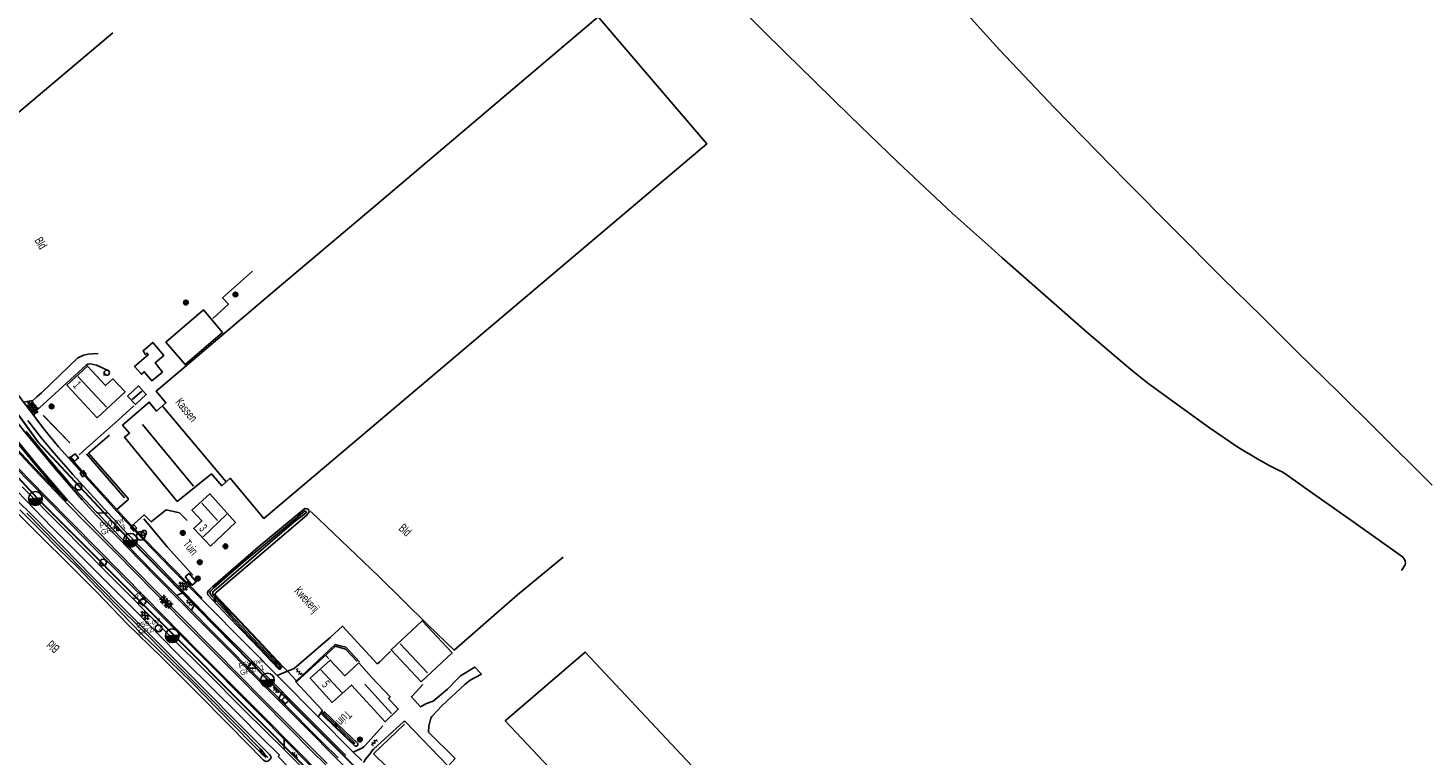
# Model space of a CAD drawing. Header units: metres. Extents: x 119757 to 244046, y 404148 to 811635.
# Tile 20 of 60: x 120832 to 121235, y 405754 to 405964. Entities that reach past the tile are written whole.
import ezdxf

# ---------------------------------------------------------------- set-up
doc = ezdxf.new("R2010")
doc.units = ezdxf.units.M
doc.layers.get('0').update_dxf_attribs({"linetype": 'CONTINUOUS'})
doc.layers.add('# Ov Nieuwe Leiding', color=250, linetype='CONTINUOUS', lineweight=30)
for name, color, linetype in [('4401', 7, 'CONTINUOUS'), ('4411', 7, 'CONTINUOUS'), ('4413', 7, 'CONTINUOUS'), ('4502', 1, 'CONTINUOUS'), ('4504', 7, 'CONTINUOUS'), ('4601', 172, 'CONTINUOUS'), ('B-AF-CULT-GD', 74, 'Hekwerk'), ('B-AF-HAAG-GD', 74, 'CONTINUOUS'), ('B-AF-HEKW-GD', 47, 'Hekwerk'), ('B-AF-RAST-GD', 47, 'Raster'), ('B-AS-HECT-GD', 9, 'CONTINUOUS'), ('B-BB-BORD-GD', 8, 'CONTINUOUS'), ('B-BP-BOOM-GD', 74, 'CONTINUOUS'), ('B-BW-WEGW-GD', 8, 'CONTINUOUS'), ('B-GB-BOUW-GD', 242, 'CONTINUOUS'), ('B-GB-NOKL-GD', 242, 'CONTINUOUS'), ('B-KL-GAS-GD', 8, 'CONTINUOUS'), ('B-KL-WATER-GD', 8, 'CONTINUOUS'), ('B-MK-ASSTRP-GD', 121, 'CONTINUOUS'), ('B-MK-STRP-GD', 121, 'CONTINUOUS'), ('B-MK-VLAK-GD', 121, 'CONTINUOUS'), ('B-OB-KAST-GD', 8, 'CONTINUOUS'), ('B-OB-OVER-GD', 8, 'CONTINUOUS'), ('B-TE-OND-GD', 8, 'CONTINUOUS'), ('B-TR-OEVR-GD', 142, 'CONTINUOUS'), ('B-TR-SLOO-GD', 142, 'CONTINUOUS'), ('B-VH-FPAD-GD', 13, 'CONTINUOUS'), ('B-VH-GOOT-GD', 13, 'CONTINUOUS'), ('B-VH-HFDR-GD', 13, 'CONTINUOUS'), ('B-VH-ONVH-GD', 13, 'CONTINUOUS'), ('B-VH-OVRG-GD', 13, 'CONTINUOUS'), ('B-WT-KOLK-GD', 213, 'CONTINUOUS'), ('L-AR-BLOCKS-GD', 8, 'CONTINUOUS'), ('L-AR-SYMB-GD', 8, 'CONTINUOUS'), ('n-ov-arma-pr', 1, 'CONTINUOUS'), ('OVL Lichtpunt', 1, 'CONTINUOUS'), ('OVL Lichtpuntinformatie', 1, 'CONTINUOUS')]:
    doc.layers.add(name, color=color, linetype=linetype)
doc.linetypes.add('Hekwerk', pattern='A,4,-1,[1,dgnlstyle.shx,S=0.004,R=0,X=0,Y=0],-1', length=6)
doc.linetypes.add('OV-4x4mm2', pattern='A,8,-1.5,["4x4",Standard,S=1.5,R=0,X=0,Y=-0.75],-5.5', length=15)
doc.linetypes.add('Raster', pattern='A,4,-1,[1,dgnlstyle.shx,S=0.004,R=0,X=0,Y=0],-1', length=6)

# ---------------------------------------------------------------- blocks, each defined once
blk = doc.blocks.new('2401')
blk.add_circle((0, 0), 0.375)
blk = doc.blocks.new('3605')
at = {"flags": 128}
blk.add_lwpolyline([(-0.25, -0.25), (-0.25, 0.25), (0.25, 0.25), (0.25, -0.25)], close=True, dxfattribs=at)
blk = doc.blocks.new('3602')
at = {"flags": 128}
blk.add_lwpolyline([(-0.31, 0), (-0.31, 0.31), (0, 0.31), (0.31, 0.31), (0.31, 0), (0.31, -0.31), (0, -0.31), (-0.31, -0.31)], close=True, dxfattribs=at)
blk = doc.blocks.new('2901')
for radius in [0.27, 0.18, 0.09]:
    blk.add_circle((0, 0), radius)
blk = doc.blocks.new('4408')
at = {"flags": 128}
for points in [[(-2.16, 0.02), (-1.62, 0.28), (-1.62, -0.26)], [(-1.44, 0.73), (-0.9, 0.99), (-0.9, 0.46)], [(-1.43, 0.02), (-0.9, 0.27), (-0.91, -0.26)], [(-0.72, 0.72), (-0.19, 0.99), (-0.19, 0.46)], [(-0.72, 0.02), (-0.18, 0.28), (-0.18, -0.25)], [(-0.01, 0.72), (0.53, 0.99), (0.53, 0.47)], [(-0.01, 0.01), (0.53, 0.28), (0.53, -0.26)], [(0.7, 0.72), (1.24, 0.99), (1.24, 0.46)], [(0.7, 0.01), (1.23, 0.28), (1.24, -0.25)], [(1.42, 0.01), (1.95, 0.27), (1.96, -0.26)], [(-1.44, -0.71), (-0.9, -0.43), (-0.91, -0.98)], [(-0.72, -0.7), (-0.19, -0.43), (-0.18, -0.97)], [(-0.01, -0.7), (0.53, -0.43), (0.53, -0.97)], [(0.7, -0.7), (1.24, -0.43), (1.24, -0.96)]]:
    blk.add_lwpolyline(points, close=True, dxfattribs=at)
blk = doc.blocks.new('OV6', base_point=(119758.78532, 404407.573336))
at = {"layer": '4413'}
for points in [[(119758.78532, 404407.573336, 0), (119759.09782, 404407.573336, 0)], [(119758.81657, 404407.573336, 0), (119758.81657, 404407.604586, 0)], [(119758.87907, 404407.573336, 0), (119758.87907, 404407.542086, 0)], [(119758.94157, 404407.573336, 0), (119758.94157, 404407.604586, 0)], [(119759.00407, 404407.573336, 0), (119759.00407, 404407.542086, 0)], [(119759.06657, 404407.573336, 0), (119759.06657, 404407.604586, 0)]]:
    blk.add_polyline3d(points, dxfattribs=at)
blk = doc.blocks.new('2810')
at = {"flags": 128}
blk.add_lwpolyline([(-0.63, -0.31), (-0.63, 0.31), (0.62, 0.31), (0.62, -0.31)], close=True, dxfattribs=at)
blk = doc.blocks.new('3301', base_point=(119758.533414, 404407.573336))
blk.add_circle((119758.533414, 404407.573336), 0.5)
blk = doc.blocks.new('WATER', base_point=(119758.78532, 404407.573336))
at = {"layer": '4601'}
for points in [[(119758.28532, 404407.723336, 0), (119758.34782, 404407.785836, 0), (119758.47282, 404407.848336, 0), (119758.59782, 404407.848336, 0), (119758.72282, 404407.785836, 0), (119758.78532, 404407.723336, 0), (119758.84782, 404407.660836, 0), (119758.97282, 404407.598336, 0), (119759.09782, 404407.598336, 0), (119759.22282, 404407.660836, 0), (119759.28532, 404407.723336, 0)], [(119758.28532, 404407.423336, 0), (119758.34782, 404407.485836, 0), (119758.47282, 404407.548336, 0), (119758.59782, 404407.548336, 0), (119758.72282, 404407.485836, 0), (119758.78532, 404407.423336, 0), (119758.84782, 404407.360836, 0), (119758.97282, 404407.298336, 0), (119759.09782, 404407.298336, 0), (119759.22282, 404407.360836, 0), (119759.28532, 404407.423336, 0)]]:
    blk.add_polyline3d(points, dxfattribs=at)
blk = doc.blocks.new('GV6', base_point=(119758.78532, 404407.573336))
at = {"layer": '4411'}
for points in [[(119758.78532, 404407.542086, 0), (119758.94157, 404407.667086, 0)], [(119758.84782, 404407.479586, 0), (119759.09782, 404407.667086, 0)], [(119758.84782, 404407.667086, 0), (119759.09782, 404407.479586, 0)], [(119759.00407, 404407.667086, 0), (119759.16032, 404407.542086, 0)], [(119758.78532, 404407.604586, 0), (119758.94157, 404407.479586, 0)], [(119759.00407, 404407.479586, 0), (119759.16032, 404407.604586, 0)]]:
    blk.add_polyline3d(points, dxfattribs=at)
blk = doc.blocks.new('2301')
at = {"flags": 128}
blk.add_lwpolyline([(-0.5, -0.27), (0.5, -0.27), (0, 0.43), (-0.5, -0.27)], dxfattribs=at)
blk = doc.blocks.new('3001')
blk.add_line((-0.3, 0), (-0.3, -0.35))
blk.add_circle((0, 0), 0.3)
blk = doc.blocks.new('3202')
blk.add_circle((0, 0), 0.4)
blk = doc.blocks.new('2202')
for p, q in [((-0.35, 0), (-0.5, 0)), ((0, 0.35), (0, 0.5)), ((0.35, 0), (0.5, 0)), ((0, -0.35), (0, -0.5))]:
    blk.add_line(p, q)
blk.add_circle((0, 0), 0.35)
blk = doc.blocks.new('GV4', base_point=(119758.533414, 404407.573336))
at = {"layer": '4401'}
for points in [[(119758.533414, 404407.604586, 0), (119758.627164, 404407.667086, 0)], [(119758.533414, 404407.510836, 0), (119758.783414, 404407.667086, 0)], [(119758.533414, 404407.667086, 0), (119758.845914, 404407.479586, 0)], [(119758.533414, 404407.573336, 0), (119758.689664, 404407.479586, 0)], [(119758.595914, 404407.479586, 0), (119758.908414, 404407.667086, 0)], [(119758.658414, 404407.667086, 0), (119758.908414, 404407.510836, 0)], [(119758.752164, 404407.479586, 0), (119758.908414, 404407.573336, 0)], [(119758.814664, 404407.667086, 0), (119758.908414, 404407.604586, 0)]]:
    blk.add_polyline3d(points, dxfattribs=at)
blk = doc.blocks.new('OV_MASTB')
at = {"layer": 'n-ov-arma-pr'}
for p, q in [((0, -1.5), (-0.02, 1.5)), ((0.06, -1.5), (0.05, 1.5)), ((0.13, -1.49), (0.11, 1.5)), ((0.19, -1.49), (0.18, 1.49)), ((0.26, -1.48), (0.24, 1.48)), ((0.32, -1.47), (0.3, 1.47)), ((0.38, -1.45), (0.37, 1.45)), ((0.45, -1.43), (0.43, 1.44)), ((0.51, -1.41), (0.49, 1.42)), ((0.57, -1.39), (0.56, 1.39)), ((0.64, -1.36), (0.62, 1.37)), ((0.7, -1.33), (0.68, 1.34)), ((0.76, -1.29), (0.75, 1.3)), ((0.83, -1.25), (0.81, 1.26)), ((0.89, -1.21), (0.88, 1.22)), ((0.95, -1.16), (0.94, 1.17)), ((1.02, -1.1), (1, 1.12)), ((1.08, -1.04), (1.07, 1.05)), ((1.14, -0.97), (1.13, 0.99)), ((1.2, -0.89), (1.19, 0.91)), ((1.27, -0.8), (1.26, 0.82)), ((1.33, -0.69), (1.32, 0.71)), ((1.39, -0.56), (1.39, 0.57)), ((1.46, -0.36), (1.45, 0.38))]:
    blk.add_line(p, q, dxfattribs=at)
blk.add_circle((0, 0), 1.5, dxfattribs=at)

msp = doc.modelspace()

# ---------------------------------------------------------------- linework, layer by layer
at = {"layer": '# Ov Nieuwe Leiding', "color": 1, "linetype": 'OV-4x4mm2'}
for points in [[(120754.55, 405984.09), (120756.5, 405984.88), (120762.61, 405978.4), (120754.44, 405969.89), (120755.12, 405969.44), (120762.95, 405978), (120769.13, 405971.89), (120767.39, 405965.1), (120767.46, 405958.49), (120768.72, 405955.62), (120757.86, 405939.72), (120755.94, 405942.23), (120757.34, 405938.91), (120753.2, 405934.06), (120773.81, 405902.97), (120789.51, 405880.51), (120809.83, 405854.65), (120834.33, 405828.16), (120873.69, 405788.64), (120913.77, 405748.32), (120952.08, 405709.96), (120986.51, 405675.41), (121031.15, 405630.17), (121070.51, 405587.59)], [(120861.5, 405815.51), (120834.56, 405844.37), (120820.39, 405863.77)], [(121097.62, 405572.59), (121058.56, 405615.73), (121017.35, 405658.82), (120978.6, 405697.35), (120940.41, 405736.16), (120900.66, 405775.89), (120861.28, 405816.09)]]:
    msp.add_lwpolyline(points, dxfattribs=at)
at = {"layer": 'B-AF-CULT-GD'}
for points in [[(120800.27, 405915.07), (120806.35, 405920.04), (120824.2, 405935.22), (120840.75, 405949.28), (120856.12, 405962.24)], [(120932.62, 405805.7), (120946.87, 405791.69), (120954.42, 405784.36), (120972.7, 405800.26), (120985.85, 405811.11)]]:
    msp.add_lwpolyline(points, dxfattribs=at)
at = {"layer": 'B-AF-HAAG-GD'}
for points in [[(120847.79, 405841.84), (120857.68, 405850.67), (120862.15, 405854.77)], [(120846.46, 405840.65), (120847.29, 405841.4)], [(120847.29, 405841.4), (120847.79, 405841.84)], [(120859.48, 405828.28), (120848.57, 405840.96)], [(120879.14, 405805.96), (120871.89, 405814.06), (120865.02, 405822.22)], [(120909.08, 405775.32), (120917.76, 405783.19), (120920.25, 405785.5), (120923.13, 405784.62), (120926.51, 405781.1)], [(120917.57, 405782.68), (120918.36, 405781.88)]]:
    msp.add_lwpolyline(points, dxfattribs=at)
at = {"layer": 'B-AF-HEKW-GD'}
for points in [[(120905.2, 405779.57), (120896.31, 405788.98), (120885.52, 405800.41)], [(120908.99, 405775.55), (120906.41, 405778.29), (120905.2, 405779.57)]]:
    msp.add_lwpolyline(points, dxfattribs=at)
at = {"layer": 'B-AF-RAST-GD'}
for points in [[(120884.95, 405879.93), (120889.39, 405884.08), (120887.74, 405885.87), (120896.39, 405893.55)], [(120913.31, 405824.08), (120932.62, 405805.7)], [(120931.2, 405754.47), (120940.12, 405762.99)], [(120985.61, 405699.66), (120962.95, 405722.49), (120939.13, 405746.73), (120931.2, 405754.47)]]:
    msp.add_lwpolyline(points, dxfattribs=at)
msp.add_lwpolyline([(121010.12, 405720.11), (120989.71, 405742.12), (120969.14, 405763.96), (120992.12, 405783.82), (121019.92, 405754.16), (121033.57, 405739.57)], close=True, dxfattribs=at)
at = {"layer": 'B-GB-BOUW-GD'}
for points in [[(120874.67, 405827.15), (120859.53, 405845.74), (120860.94, 405846.88), (120858.94, 405849.19), (120866.63, 405855.81), (120868.68, 405853.23), (120871.41, 405855.6), (120868.58, 405858.97), (120877.38, 405866.39), (120903.41, 405888.52), (120932.2, 405912.88), (120995.88, 405966.8), (121027.18, 405930.21), (120899.61, 405822.33), (120889.94, 405833.9), (120887.51, 405831.73), (120884.58, 405835.15)], [(120871.37, 405873.14), (120882.19, 405882.42), (120887.72, 405875.92), (120876.93, 405866.65)], [(120870.43, 405864.49), (120867.37, 405861.91), (120865.19, 405864.58), (120864.37, 405863.84), (120862.37, 405866.09), (120866.39, 405869.55), (120866.06, 405869.97), (120865.57, 405869.53), (120864.86, 405870.64), (120867.61, 405873.04), (120870.81, 405869.29), (120868.33, 405867.18)], [(120851.59, 405851.34), (120842.9, 405860.7), (120848.81, 405866.19), (120854.04, 405860.61), (120856.08, 405862.53), (120859.64, 405858.78)], [(120860.31, 405857.58), (120863.51, 405860.49), (120865.77, 405857.99), (120862.61, 405855.1)], [(120884.27, 405814.35), (120879.45, 405819.4), (120881.76, 405821.59), (120878.9, 405824.73), (120884.06, 405829.43), (120891.41, 405821.09)], [(120944.91, 405775.24), (120936.25, 405784.46), (120945.17, 405792.83), (120953.82, 405783.59)], [(120919.33, 405769.3), (120912.91, 405776.28), (120918.76, 405781.51), (120922.92, 405776.96), (120926.93, 405780.69), (120930.64, 405776.55), (120936.03, 405770.95), (120935.51, 405770.44), (120938.32, 405767.39), (120934.54, 405763.73), (120924.82, 405774.27)]]:
    msp.add_lwpolyline(points, close=True, dxfattribs=at)
at = {"layer": 'B-GB-NOKL-GD'}
for points in [[(120846.07, 405863.2), (120854.33, 405854.37)], [(120861.7, 405856.56), (120864.5, 405859.01)], [(120888.72, 405832.82), (120870.48, 405854.58)], [(120864.67, 405849.4), (120879.34, 405831.59)], [(120886.3, 405821.73), (120881.73, 405826.74)], [(120882.1, 405817.02), (120888.97, 405823.51)], [(120946.77, 405777.85), (120938.91, 405786.19)], [(120922.04, 405772.19), (120916.05, 405778.66)], [(120928.72, 405774.58), (120936.39, 405766.11)]]:
    msp.add_lwpolyline(points, dxfattribs=at)
at = {"layer": 'B-MK-ASSTRP-GD'}
for points in [[(120857.04, 405812.3), (120846.38, 405823.05)], [(120846.89, 405823.61), (120857.47, 405812.66)], [(120873.11, 405795.99), (120857.04, 405812.3)], [(120857.47, 405812.66), (120873.51, 405796.38)], [(120875.14, 405793.9), (120873.11, 405795.99)], [(120875.54, 405794.32), (120873.51, 405796.38)], [(120875.14, 405793.9), (120892, 405776.92), (120913.56, 405755.17), (120917.43, 405751.29)], [(120917.85, 405751.7), (120899.56, 405770.05), (120885.47, 405784.25), (120875.54, 405794.32)]]:
    msp.add_lwpolyline(points, dxfattribs=at)
at = {"layer": 'B-MK-STRP-GD'}
for points in [[(120762.97, 405951.17), (120766.78, 405945.05), (120767.13, 405944.5), (120767.63, 405943.7), (120778.35, 405926.5), (120789.12, 405909.18), (120793.62, 405901.79), (120797.54, 405895.19), (120801.52, 405888.42), (120810.03, 405874.93), (120817.46, 405864.53), (120819.98, 405861.2), (120824.4, 405855.34), (120831.49, 405846.4), (120839.8, 405836.34), (120847.3, 405827.71), (120849.33, 405825.49)], [(120844.45, 405820.93), (120836.74, 405828.73), (120824.89, 405840.84), (120818.88, 405847.1), (120814.03, 405852.39), (120810.94, 405855.94), (120808.96, 405858.2), (120802.56, 405866.18), (120794.32, 405876.85), (120786.99, 405886.87), (120783.13, 405892.27), (120780.04, 405896.59), (120776.32, 405901.97), (120771.05, 405909.63), (120760.51, 405925.39), (120757.31, 405930.16), (120754.42, 405934.44), (120751.53, 405938.65)], [(120826.08, 405844.52), (120833.42, 405836.58), (120843.76, 405825.76), (120845.46, 405824), (120846.38, 405823.05)], [(120846.89, 405823.61), (120843.02, 405827.69), (120834.04, 405838), (120827.61, 405845.89)], [(120849.33, 405825.49), (120851.4, 405823.2), (120863.79, 405810.39), (120880.47, 405793.4), (120903.59, 405770.24)], [(120899.67, 405765.03), (120880.44, 405784.37), (120865.64, 405799.39), (120844.45, 405820.93)], [(120903.59, 405770.24), (120928.87, 405744.76), (120940.89, 405732.72), (120947.75, 405725.85), (120970.74, 405702.77), (120987.67, 405685.8), (121006.58, 405666.84), (121027.4, 405645.67), (121046.01, 405626.17), (121064.36, 405606.37), (121076.46, 405592.97), (121092.56, 405574.94), (121116.32, 405547.8), (121138.53, 405522.77), (121163.43, 405495.88)], [(121163.62, 405486.36), (121143.27, 405508.11), (121129.23, 405523.54), (121119.23, 405534.81), (121095.61, 405561.71), (121087.58, 405570.86), (121081.57, 405577.66), (121065.97, 405595.03), (121048.13, 405614.58), (121033.46, 405630.08), (121017.05, 405647.13), (120997.86, 405666.47), (120979.17, 405685.25), (120957.86, 405706.63), (120939.22, 405725.34), (120936.36, 405728.2), (120916.63, 405747.96), (120899.67, 405765.03)]]:
    msp.add_lwpolyline(points, dxfattribs=at)
at = {"layer": 'B-MK-VLAK-GD'}
msp.add_lwpolyline([(120826.27, 405844.77), (120827.32, 405845.63), (120833.26, 405838.38), (120838.64, 405832.11), (120842.73, 405827.4), (120832.29, 405838.26)], close=True, dxfattribs=at)
at = {"layer": 'B-TR-OEVR-GD'}
msp.add_lwpolyline([(120836.13, 405852), (120843.61, 405844.18), (120836.11, 405851.98)], dxfattribs=at)
at = {"layer": 'B-TR-SLOO-GD'}
for points in [[(120811.53, 405841.65), (120811.66, 405841.8), (120812.31, 405841.76), (120813.07, 405841.3), (120815.55, 405839.38), (120819.59, 405835.75), (120824.03, 405831.76), (120828.02, 405828.05), (120833.47, 405822.67), (120850.18, 405805.56), (120860.54, 405795.09), (120869.88, 405785.79), (120881.81, 405773.83), (120893.2, 405762.35), (120901.3, 405754.23)], [(120829.3, 405824.81), (120834.97, 405819.16), (120840.73, 405813.27), (120845.93, 405808.22), (120851.69, 405802.22), (120855.05, 405798.76), (120860.92, 405792.65), (120864.99, 405788.48), (120868.56, 405785), (120872.5, 405781.14), (120878.85, 405774.99), (120886.32, 405767.38), (120896.11, 405757.38), (120898.83, 405754.67), (120900.25, 405753.39)], [(120900.74, 405753.46), (120899.92, 405754.3), (120899.05, 405755.48), (120891.76, 405762.86), (120881.82, 405772.86), (120872.09, 405782.63), (120864.43, 405790.31), (120857.18, 405797.53), (120849.54, 405805.39), (120840.23, 405814.75), (120831.33, 405823.84)], [(120884.93, 405801.04), (120885.03, 405801.28), (120885.43, 405801.58), (120898, 405812.36), (120908.36, 405821.31), (120911.79, 405823.94), (120911.79, 405824.29), (120911.65, 405824.43), (120911.49, 405824.48), (120911.31, 405824.36), (120900.09, 405814.98), (120893.68, 405809.67), (120888.38, 405805.14), (120885.19, 405802.28), (120884.41, 405801.59)], [(120884.89, 405802.65), (120898.01, 405814.03), (120911.43, 405825.18), (120912.12, 405825.1), (120912.53, 405824.75), (120912.71, 405824.18), (120912.03, 405823.25), (120885.99, 405801.11), (120885.79, 405800.85), (120885.68, 405800.69), (120885.52, 405800.41)], [(120901.3, 405754.23), (120901.59, 405753.75), (120901.69, 405753.35), (120901.32, 405752.82), (120900.8, 405752.39), (120900.19, 405752.23), (120899.56, 405752.61), (120889.58, 405762.73), (120879.97, 405772.57), (120869.92, 405782.54), (120860.21, 405791.98), (120851.5, 405801.04), (120843.13, 405809.43), (120835.5, 405816.98), (120828.91, 405823.66)], [(120885.52, 405800.41), (120885.61, 405800.15), (120889.27, 405796.16), (120897.61, 405787.34), (120904.71, 405779.65), (120904.68, 405779.35), (120904.62, 405779.24), (120904.55, 405779.15), (120904.3, 405778.9), (120904.16, 405778.85), (120903.83, 405778.99), (120896.38, 405786.81), (120889.29, 405794.13), (120883.5, 405800.26), (120883.39, 405800.9), (120883.62, 405801.41), (120883.93, 405801.82), (120884.07, 405801.95), (120884.89, 405802.65)], [(120884.41, 405801.59), (120884.23, 405801.42), (120884.08, 405800.97), (120884.24, 405800.51), (120884.76, 405799.85), (120893.16, 405790.61), (120898.86, 405784.77), (120903.97, 405779.38), (120904.2, 405779.24), (120904.38, 405779.45), (120904.34, 405779.64), (120902.76, 405781.19), (120896.28, 405787.99), (120890.08, 405794.57)], [(120890.08, 405794.57), (120884.92, 405800.53), (120884.93, 405801.04)]]:
    msp.add_lwpolyline(points, dxfattribs=at)
for points in [[(120920.15, 405762.21), (120916.34, 405765.89), (120917.05, 405766.54), (120926.67, 405757.45), (120926.65, 405756.98), (120926.31, 405756.72), (120925.94, 405756.72)], [(120916.97, 405766.1), (120921.27, 405761.99), (120925.47, 405757.93), (120925.73, 405757.52), (120925.43, 405757.41), (120916.68, 405765.81)]]:
    msp.add_lwpolyline(points, close=True, dxfattribs=at)
at = {"layer": 'B-VH-FPAD-GD'}
for points in [[(121236.04, 405831.89), (121219.51, 405848.27), (121209.28, 405858.53), (121197.22, 405870.35), (121186.78, 405880.72), (121175.78, 405891.48), (121147.83, 405919.57), (121127.22, 405940.69), (121111.48, 405957.31), (121095.07, 405975.58)], [(121227.2, 405807.29), (121228.29, 405808.92), (121228.4, 405809.38), (121228.26, 405810), (121227.98, 405810.67), (121227.54, 405811.28), (121218.53, 405817.72), (121210.62, 405823.22), (121201.57, 405829.58), (121194.33, 405834.81), (121193.06, 405835.62), (121191.83, 405836.18), (121189.31, 405837.48), (121186.08, 405839.25), (121180.13, 405842.89), (121171.98, 405848.46), (121161.88, 405855.74), (121154.21, 405861.32), (121149.84, 405864.75), (121145.57, 405868.38), (121135.86, 405876.66), (121123.91, 405887.12), (121112.22, 405897.36), (121109.06, 405900.27), (121097.84, 405910.25), (121082.2, 405924.98), (121068.45, 405938.18), (121053.51, 405952.93), (121050.53, 405955.83), (121034.01, 405972.21)], [(120767.02, 405965.35), (120766.82, 405961.09), (120766.94, 405957.27), (120767.2, 405956.82), (120768.39, 405955.2), (120770.15, 405952.81), (120775.49, 405944.65), (120779.27, 405938.45), (120790.68, 405917.34), (120795.33, 405908.83), (120801.24, 405899.52), (120807.57, 405889.89), (120818.07, 405874.25), (120825.61, 405863.16), (120827.68, 405859.81), (120828.52, 405858.46), (120830.44, 405855.78), (120831.13, 405854.84), (120833.42, 405851.93)], [(120923.26, 405753.97), (120919.9, 405757.32), (120905.8, 405771.48), (120904.98, 405772.33), (120902.05, 405775.34), (120898.29, 405779.2), (120884.27, 405793.13), (120879.75, 405797.76), (120876.53, 405801.05), (120867.7, 405810.24), (120860.09, 405818.2), (120854.75, 405823.79), (120844.56, 405834.99), (120839.22, 405841.13), (120835.54, 405845.41), (120831.69, 405850.53)], [(120833.42, 405851.93), (120834.09, 405850.98), (120836.23, 405848.17), (120837.78, 405846.25), (120839.22, 405844.51), (120840.51, 405842.91), (120843.33, 405839.79)], [(120843.33, 405839.79), (120843.62, 405840.03), (120848.47, 405834.59), (120852.45, 405830.18), (120857.26, 405824.9), (120861.64, 405820.22), (120865.09, 405816.54), (120873.4, 405807.94), (120881.69, 405799.56), (120881.43, 405799.28)], [(120820.91, 405838.08), (120838.58, 405819.79), (120859.49, 405798.9), (120862.57, 405795.75), (120874.4, 405783.65), (120876.77, 405781.29), (120892.57, 405765.6), (120898.77, 405759.36), (120904.09, 405754.06), (120903.74, 405753.7), (120906.84, 405750.56), (120913.42, 405743.91), (120922.84, 405734.38), (120926.4, 405730.77), (120926.74, 405731.14)], [(120911.48, 405749.64), (120905.43, 405755.69), (120900.11, 405761), (120893.95, 405767.03), (120882.77, 405778.31), (120873.34, 405787.7), (120853.76, 405807.39), (120841.4, 405819.92), (120829.97, 405831.39)], [(120881.43, 405799.28), (120895.76, 405784.79), (120903.49, 405777.04), (120907.22, 405773.31), (120912.1, 405768.33), (120915.23, 405765.18), (120925.36, 405754.98), (120927.8, 405752.52)]]:
    msp.add_lwpolyline(points, dxfattribs=at)
at = {"layer": 'B-VH-GOOT-GD'}
msp.add_lwpolyline([(120843.33, 405839.79), (120848.18, 405834.35), (120852.16, 405829.94), (120857.29, 405824.3), (120864.79, 405816.3), (120873.11, 405807.7), (120881.43, 405799.28)], dxfattribs=at)
at = {"layer": 'B-VH-HFDR-GD'}
for points in [[(120838.04, 405826.83), (120832.42, 405832.53), (120827.94, 405837.19), (120823.68, 405841.67), (120820.46, 405845.05), (120818.8, 405846.82), (120818.56, 405846.86), (120816.12, 405849.47), (120813.2, 405852.84)], [(120920.97, 405753.29), (120916.62, 405757.65), (120904.44, 405769.99), (120903.95, 405770.49), (120900.03, 405774.4), (120884.89, 405789.56), (120878.78, 405795.79), (120874.6, 405800.06), (120867.61, 405807.05), (120860.41, 405814.43), (120859.94, 405815.11), (120854.96, 405820.33), (120851.74, 405823.94), (120851.41, 405824.16), (120846.61, 405829.21), (120843.13, 405833.09), (120837.45, 405839.8), (120831.14, 405847.36)], [(120838.04, 405826.83), (120850.86, 405813.61), (120866.2, 405798.23), (120871.49, 405792.93), (120878.62, 405785.77), (120898.67, 405765.6), (120905.48, 405758.67), (120913.2, 405750.81)]]:
    msp.add_lwpolyline(points, dxfattribs=at)
at = {"layer": 'B-VH-ONVH-GD'}
for points in [[(120834.26, 405857.32), (120835.57, 405858.5), (120846.07, 405868.55), (120847.7, 405869.38), (120849, 405869.62), (120851.95, 405869.86)], [(120834.97, 405854.19), (120848.48, 405866.46), (120848.92, 405866.75), (120849.71, 405866.82), (120851.44, 405866.46), (120854.79, 405864.91)], [(120830.44, 405855.78), (120833.08, 405856.27), (120834.26, 405857.32)], [(120833.42, 405851.93), (120833.95, 405853.26), (120834.97, 405854.19)]]:
    msp.add_lwpolyline(points, dxfattribs=at)
at = {"layer": 'B-VH-OVRG-GD'}
for points in [[(120855.14, 405846.34), (120849.14, 405841.08), (120860.52, 405828.06), (120860.55, 405827.69)], [(120854.75, 405823.79), (120851.74, 405823.94)], [(120860.55, 405827.69), (120860.25, 405827.43), (120857.26, 405824.9)], [(120864.98, 405823.14), (120865.17, 405823.3), (120867.13, 405821.37), (120871.45, 405824.78), (120875.29, 405823.97), (120877.57, 405821.73)], [(120864.98, 405823.14), (120865.17, 405823.3), (120867.13, 405821.37), (120871.45, 405824.78), (120875.29, 405823.97), (120877.57, 405821.73)], [(120913.22, 405824.34), (120913.04, 405824.27)], [(120861.64, 405820.22), (120864.98, 405823.14)], [(120859.94, 405815.11), (120860.09, 405818.2)], [(120876.53, 405801.05), (120874.6, 405800.06)], [(120878.78, 405795.79), (120879.75, 405797.76)], [(120906.41, 405778.29), (120908.3, 405779.09), (120918.69, 405788.02), (120922.29, 405791.27), (120932.21, 405780.43), (120932.92, 405780.87), (120936.05, 405784.03)], [(120908.99, 405775.55), (120920.15, 405785.98), (120923.18, 405785.24), (120927.12, 405780.97)], [(120954.7, 405753.17), (120947.03, 405760.74), (120947.13, 405762.46), (120947.68, 405764.79), (120947.95, 405765.28), (120950.94, 405768.37), (120957.57, 405774.51), (120959.04, 405775.67), (120962.27, 405777.44), (120960.36, 405779.46), (120956.28, 405776.98), (120955.28, 405776.04), (120952.52, 405773.12), (120948.38, 405769.69), (120946.48, 405768.95), (120944.76, 405768.04), (120942.13, 405770.93), (120945.43, 405774.5)], [(120903.49, 405777.04), (120906.41, 405778.29)], [(120908.74, 405775.32), (120908.99, 405775.55)], [(120902.05, 405775.34), (120900.03, 405774.4)], [(120903.95, 405770.49), (120904.98, 405772.33)], [(120916.51, 405767.01), (120908.74, 405775.32)], [(120915.23, 405765.18), (120916.51, 405767.01)], [(120954.7, 405753.17), (120952.73, 405750.97), (120940.28, 405763.82), (120939.91, 405763.79), (120931.15, 405755.81), (120930.65, 405755.18), (120930.28, 405754.72)], [(120928.37, 405756.53), (120928.81, 405756.9), (120933.91, 405762.51)], [(120905.48, 405758.67), (120905.43, 405755.69)], [(120925.36, 405754.98), (120928.02, 405756.23), (120928.37, 405756.53)], [(120930.28, 405754.72), (120928.95, 405753.08), (120928.35, 405751.98)]]:
    msp.add_lwpolyline(points, dxfattribs=at)

# ---------------------------------------------------------------- block references
at = {"layer": 'B-AS-HECT-GD', "xscale": 2.5, "yscale": 2.5, "zscale": 2.5}
msp.add_blockref('2202', (120864.77, 405798.32), dxfattribs=at)
at = {"layer": 'B-BB-BORD-GD', "xscale": 2.5, "yscale": 2.5, "zscale": 2.5}
for p in [(120846.23, 405831.44), (120853.35, 405809.65)]:
    msp.add_blockref('2401', p, dxfattribs=at)
at = {"layer": 'B-BP-BOOM-GD', "xscale": 2.5, "yscale": 2.5, "zscale": 2.5}
for p in [(120877.17, 405884.49), (120891.41, 405886.83), (120838.49, 405854.59), (120876.24, 405818.15), (120888.53, 405814.27), (120881.15, 405809.69), (120880.6, 405804.98), (120927.3, 405758.58)]:
    msp.add_blockref('2901', p, dxfattribs=at)
at = {"layer": 'B-BW-WEGW-GD', "xscale": 2.5, "yscale": 2.5, "zscale": 2.5}
msp.add_blockref('2301', (120896.12, 405779.87), dxfattribs=at)
at = {"layer": 'B-KL-GAS-GD', "xscale": 2.5, "yscale": 2.5, "zscale": 2.5}
msp.add_blockref('3301', (120864.18, 405817.27), dxfattribs=at)
at = {"layer": 'B-KL-WATER-GD', "xscale": 2.5, "yscale": 2.5, "zscale": 2.5}
msp.add_blockref('3202', (120869.3, 405790.66), dxfattribs=at)
at = {"layer": 'B-OB-KAST-GD', "xscale": 2.5, "yscale": 2.5, "zscale": 2.5, "rotation": 310.106281}
msp.add_blockref('2810', (120878.54, 405804.76), dxfattribs=at)
at = {"layer": 'B-OB-OVER-GD', "xscale": 2.5, "yscale": 2.5, "zscale": 2.5}
for p in [(120854.42, 405864.32), (120865.07, 405818.12)]:
    msp.add_blockref('3001', p, dxfattribs=at)
at = {"layer": 'B-WT-KOLK-GD', "xscale": 2.5, "yscale": 2.5, "zscale": 2.5}
for name, p, rotation in [('3602', (120845.16, 405839.85), 310.95095), ('3605', (120847.55, 405835.2), 123.482881), ('3605', (120862.13, 405819.59), 131.295907), ('3605', (120877.63, 405803.35), 130.906859), ('3602', (120905.85, 405770), 130.740189)]:
    msp.add_blockref(name, p, dxfattribs=dict(at, rotation=rotation))
at = {"layer": 'L-AR-BLOCKS-GD', "rotation": 310.283026}
msp.add_blockref('4408', (120833.04, 405854.36), dxfattribs=at)
at = {"layer": 'L-AR-BLOCKS-GD', "yscale": 0.8}
for p, rotation in [((120909.78, 405823.33), 40.60547800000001), ((120885.67, 405803.08), 38.19620100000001), ((120885.53, 405798.86), 312.273688), ((120903.08, 405780.64), 315.027244), ((120920.39, 405762.83), 315.027272), ((120898.83, 405755.42), 314.999999)]:
    msp.add_blockref('WATER', p, dxfattribs=dict(at, rotation=rotation))
at = {"layer": 'L-AR-SYMB-GD'}
for name, p, xscale, yscale, zscale, rotation in [('OV6', (120856.45, 405820.2), 7, 16, 7, 313.44484), ('GV6', (120875.32, 405803.83), 8, 8, 8, 315.301951), ('GV4', (120870.07, 405799.51), 10, 11.5, 10, 314.399437), ('GV6', (120864.39, 405795.45), 8, 8, 8, 312.431725), ('OV6', (120877.34, 405798.69), 6.999999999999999, 16, 6.999999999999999, 312.92372), ('OV6', (120908.95, 405778.86), 7, 16, 7, 311.819931), ('OV6', (120902.3, 405773.59), 7, 16, 7, 314.0919930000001), ('OV6', (120909.34, 405753.44), 6.999999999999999, 16, 6.999999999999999, 135.908006), ('OV6', (120932.13, 405758.57), 7, 16, 7, 227.244851)]:
    msp.add_blockref(name, p, dxfattribs=dict(at, xscale=xscale, yscale=yscale, zscale=zscale, rotation=rotation))
at = {"layer": 'OVL Lichtpunt', "xscale": 1.32091475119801, "yscale": 1.32091475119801, "zscale": 1.32091475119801, "rotation": 274.5000000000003}
for p in [(120833.83, 405828.05), (120861.17, 405816), (120873.23, 405788.5), (120900.62, 405775.73)]:
    msp.add_blockref('OV_MASTB', p, dxfattribs=at)

# ---------------------------------------------------------------- texts
at = {"layer": '4502', "width": 0.68}
for s, rotation, p in [('1', 310.2136, (120844.51, 405860.52)), ('3', 310.2874, (120880.82, 405819.26)), ('5', 310.2742, (120916.16, 405774.28))]:
    msp.add_text(s, height=2.5, rotation=rotation, dxfattribs=at).set_placement(p)
at = {"layer": '4504', "width": 0.68}
msp.add_text('2.9', height=2.5, rotation=132.4189, dxfattribs=at).set_placement((120865.73, 405799.03))
at = {"layer": 'B-TE-OND-GD', "width": 0.68}
for s, rotation, p in [('Bld', 301.3756, (120833.47, 405902.41)), ('Kassen', 309.5318, (120873.98, 405855.71)), ('Bld', 317.7252, (120938.24, 405819.16)), ('Tuin', 308.9776, (120876.17, 405814.9)), ('Kwekerij', 312.1647, (120908.2, 405801.29)), ('Bld', 136.9481, (120841.01, 405785.12)), ('Tuin', 225.855, (120923.39, 405767.17))]:
    msp.add_text(s, height=2.5, rotation=rotation, dxfattribs=at).set_placement(p)
at = {"layer": 'OVL Lichtpuntinformatie', "linetype": 'Continuous', "ltscale": 10}
for s, p in [('P60-ovl', (120852.49, 405819.52)), ('GR1/L3', (120852.91, 405817.55, -54.41)), ('P59-ovl', (120863.18, 405790.61)), ('GR2/L2', (120863.6, 405788.64, -54.41)), ('P58-ovl', (120892.55, 405779.05)), ('GR1/L1', (120892.97, 405777.08, -54.41))]:
    msp.add_text(s, height=1.5, rotation=13.4654, dxfattribs=at).set_placement(p)

doc.saveas('drawing.dxf')
